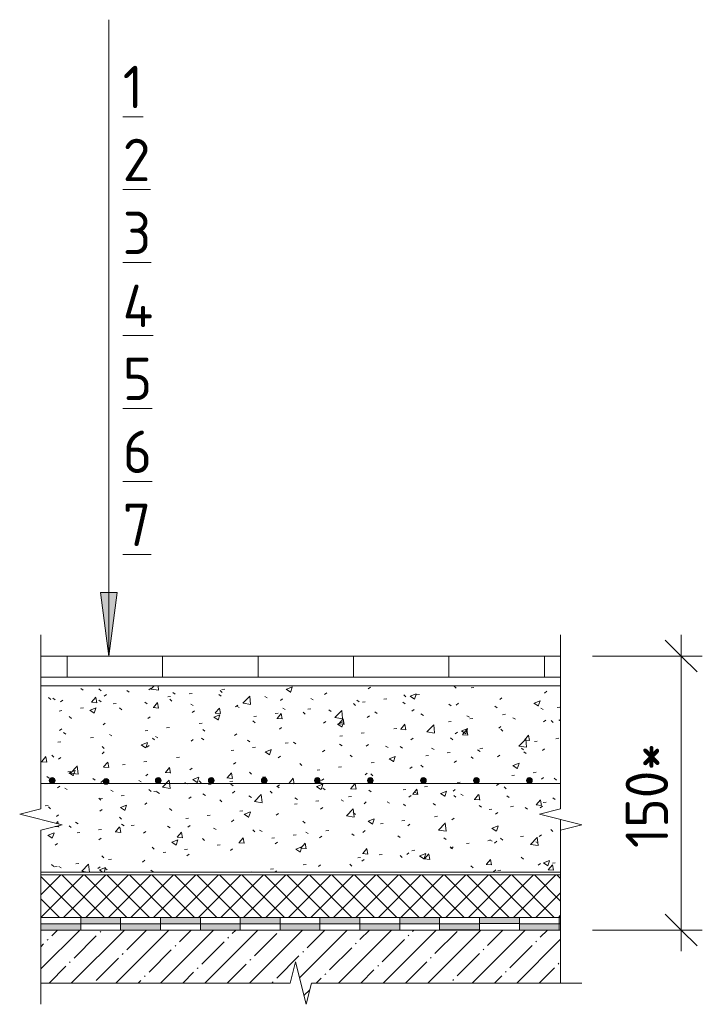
# Model space of a CAD drawing. Header units: millimetres. Extents: x -4558 to 63605, y -10605 to 130388.
# Tile 14 of 66: x 62080 to 62402, y 3184 to 3649. Entities that reach past the tile are written whole.
import ezdxf

# ---------------------------------------------------------------- set-up
doc = ezdxf.new("R2010")
doc.units = ezdxf.units.MM
for name, color, linetype, lineweight in [('A-ANNO-DIMS', 7, 'Continuous', 5), ('A-ANNO-DIMS-10', 7, 'Continuous', 5), ('A-ANNO-NOTE', 7, 'Continuous', 5), ('A-DETL', 7, 'Continuous', 25), ('A-DETL-GENF', 7, 'Continuous', 13), ('G-ANNO-TEXT', 7, 'Continuous', 5)]:
    doc.layers.add(name, color=color, linetype=linetype, lineweight=lineweight)
doc.styles.add('GOST Common_4', font='GOST_Common.ttf', dxfattribs={"height": 20})
doc.dimstyles.new('2_мм_2', dxfattribs={"dimscale": 304.8, "dimtxt": 20.1143, "dimasz": 0.049213, "dimexe": 0.032808, "dimexo": 0.049213, "dimgap": 0, "dimtad": 1, "dimdec": 0, "dimdsep": 46, "dimtxsty": 'GOST Common_4', "dimblk1": 'OBLIQUE', "dimblk2": 'OBLIQUE', "dimsah": 1, "dimcen": 0.09, "dimdle": 0.032808, "dimadec": 5, "dimazin": 2, "dimtfac": 1, "dimtdec": 4, "dimtix": 1, "dimtmove": 0, "dimatfit": 3, "dimfxl": 1, "dimtvp": 1, "dimtolj": 1, "dimtzin": 0, "dimarcsym": 2})

# ---------------------------------------------------------------- blocks, each defined once
blk = doc.blocks.new('Линия разрыва - М 1_5-7511685-Пол_Тип 13')
at = {"layer": 'A-DETL-GENF', "lineweight": 5}
for p, q in [((1041.43, 3351.04), (1041.43, 3358.54)), ((1041.43, 3351.04), (1041.43, 3276.46)), ((1041.43, 3276.46), (1031.43, 3273.96)), ((1031.43, 3273.96), (1051.43, 3268.96)), ((1051.43, 3268.96), (1041.43, 3266.46)), ((1041.43, 3266.46), (1041.43, 3194.38))]:
    blk.add_line(p, q, dxfattribs=at)
blk = doc.blocks.new('Линия разрыва - М 1_5-5780434-Пол_Тип 13')
at = {"layer": 'A-DETL-GENF', "lineweight": 5}
for p, q in [((916.43, 3204.38), (913.93, 3194.38)), ((921.43, 3184.38), (916.43, 3204.38)), ((913.93, 3194.38), (796.43, 3194.38)), ((923.93, 3194.38), (921.43, 3184.38)), ((1043.93, 3194.38), (923.93, 3194.38)), ((1043.93, 3194.38), (1051.43, 3194.38))]:
    blk.add_line(p, q, dxfattribs=at)
blk = doc.blocks.new('Линия разрыва - М 1_5-V43-Пол_Тип 13')
at = {"layer": 'A-DETL-GENF', "lineweight": 5}
for p, q in [((796.43, 3351.04), (796.43, 3358.54)), ((796.43, 3276.46), (796.43, 3351.04)), ((786.43, 3273.96), (796.43, 3276.46)), ((806.43, 3268.96), (786.43, 3273.96)), ((796.43, 3266.46), (806.43, 3268.96)), ((796.43, 3191.88), (796.43, 3266.46)), ((796.43, 3191.88), (796.43, 3184.38))]:
    blk.add_line(p, q, dxfattribs=at)
blk = doc.blocks.new('DIMBLOCK263-Пол_Тип 13')
at = {"layer": 'A-ANNO-DIMS-10', "lineweight": 25, "transparency": 16777216}
for p, q in [((62392.2, 3348.54), (62384.7, 3356.04)), ((62392.2, 3348.54), (62399.7, 3341.04)), ((62392.2, 3219.38), (62384.7, 3226.88)), ((62392.2, 3219.38), (62399.7, 3211.88))]:
    blk.add_line(p, q, dxfattribs=at)
at = {"layer": 'A-ANNO-DIMS-10', "transparency": 16777216}
for p, q in [((62392.2, 3358.54), (62392.2, 3209.38)), ((62350.35, 3348.54), (62402.2, 3348.54)), ((62392.2, 3348.54), (62350.35, 3348.54)), ((62350.37, 3219.38), (62402.2, 3219.38)), ((62392.2, 3219.38), (62350.37, 3219.38))]:
    blk.add_line(p, q, dxfattribs=at)
at = {"layer": 'A-ANNO-DIMS-10', "color": 0, "transparency": 16777216, "insert": (62366.06, 3258.05), "char_height": 20, "width": 62.1839, "attachment_point": 1, "rotation": 90, "line_spacing_factor": 1.022761, "style": 'GOST Common_4'}
blk.add_mtext('150*', dxfattribs=at)
blk = doc.blocks.new('_Oblique')
at = {"color": 0, "linetype": 'ByBlock', "lineweight": -2}
blk.add_line((-0.5, -0.5), (0.5, 0.5), dxfattribs=at)
blk = doc.blocks.new('Стрелка 15гр_черная - Стрелка 15гр_ черная-6211078-Пол_Тип 13')
at = {"layer": 'A-ANNO-NOTE'}
blk.add_hatch(color=256, dxfattribs=at).paths.add_polyline_path([(824.55, 3378.54), (832.45, 3378.54), (828.5, 3348.54)])
for p, q in [((828.5, 3348.54), (828.5, 3648.54)), ((828.5, 3348.54), (824.55, 3378.54)), ((824.55, 3378.54), (832.45, 3378.54)), ((824.55, 3378.54), (828.5, 3348.54)), ((832.45, 3378.54), (824.55, 3378.54)), ((828.5, 3348.54), (832.45, 3378.54)), ((828.5, 3348.54), (832.45, 3378.54))]:
    blk.add_line(p, q, dxfattribs=at)

msp = doc.modelspace()

# ---------------------------------------------------------------- hatches: boundary and pattern name
at = {"layer": 'A-DETL-GENF', "lineweight": 5}
h = msp.add_hatch(dxfattribs=at)
h.set_pattern_fill('FP_16', color=256, style=0, pattern_type=2)
h.set_pattern_definition([(50, (61293.946, 0), (29.14922, -2.55045), [3.048, -33.528]), (355, (61293.946, 0), (-5.6392, 30.56881), [2.438, -26.822]), (100.451, (61296.375, -0.213), (23.51063, 28.01852), [2.59, -28.494]), (46.184, (61293.946, 8.128), (43.373, -6.7271), [4.572, -50.292]), (96.636, (61297.56, 7.567), (37.98455, 39.5888), [3.886, -42.742]), (351.184, (61293.946, 8.13), (37.9851, 39.58804), [3.658, -40.234]), (21, (61298.01, 6.096), (24.258, -16.3625), [3.048, -33.528]), (326, (61298.01, 6.096), (9.8879, 29.47003), [2.438, -26.822]), (71.451, (61300.032, 4.732), (34.1465, 13.10737), [2.59, -28.494]), (37.5, (61293.946, 0), (0.494453, 13.528656), [1.341, -25.156, 1.341, -25.888, -26.924]), (37.5, (61293.946, 0), (0.494453, 13.528656), [-53.726, 1.341, -25.583]), (7.5, (61293.946, 0), (10.69131, 16.028623), [1.341, -14.183, 1.341, -24.547, -10.262]), (7.5, (61293.946, 0), (10.69131, 16.028623), [-41.412, 1.341, -8.92]), (327.5, (61284.883, 0), (21.693914, -0.916693), [1.341, -8.819, 1.341, -30.358, -42.062]), (327.5, (61284.883, 0), (21.693914, -0.916693), [-41.859, 1.341, -40.721]), (317.5, (61280.82, 0), (23.70005, 4.06831), [1.341, -11.867, 1.341, -19.71, -29.87]), (317.5, (61280.82, 0), (23.70005, 4.06831), [-34.26, 1.341, -28.529])])
h.paths.add_polyline_path([(62217.409377, 3246.691156), (62335.372828, 3246.691156), (62335.372828, 3271.462929), (62325.372828, 3273.962929), (62335.372828, 3276.462929), (62335.372828, 3334.541054), (62090.372828, 3334.541054), (62090.372828, 3276.462929), (62080.372828, 3273.962929), (62100.372828, 3268.962929), (62090.372828, 3266.462929), (62090.372828, 3246.691156)])
h.paths.add_polyline_path([(62121.10077, 3288.091781), (62120.426315, 3288.2725), (62119.93258, 3288.766236), (62119.751861, 3289.44069), (62119.93258, 3290.115145), (62120.426315, 3290.60888), (62121.10077, 3290.7896), (62121.775225, 3290.60888), (62122.362233, 3289.889963), (62122.449679, 3289.44069), (62122.26896, 3288.766236), (62121.775225, 3288.2725)])
h.paths.add_polyline_path([(62095.689319, 3288.541054), (62095.014865, 3288.721773), (62094.52113, 3289.215508), (62094.34041, 3289.889963), (62094.52113, 3290.564417), (62095.014865, 3291.058153), (62095.689319, 3291.238872), (62096.363774, 3291.058153), (62096.857509, 3290.564417), (62097.038229, 3289.889963), (62096.857509, 3289.215508), (62096.363774, 3288.721773)])
h.paths.add_polyline_path([(62145.689319, 3288.541054), (62145.014865, 3288.721773), (62144.52113, 3289.215508), (62144.34041, 3289.889963), (62144.52113, 3290.564417), (62145.014865, 3291.058153), (62145.689319, 3291.238872), (62146.363774, 3291.058153), (62146.857509, 3290.564417), (62147.038229, 3289.889963), (62146.857509, 3289.215508), (62146.363774, 3288.721773)])
h.paths.add_polyline_path([(62220.689319, 3288.541054), (62220.014865, 3288.721773), (62219.52113, 3289.215508), (62219.34041, 3289.889963), (62219.52113, 3290.564417), (62220.014865, 3291.058153), (62220.689319, 3291.238872), (62221.363774, 3291.058153), (62221.857509, 3290.564417), (62222.038229, 3289.889963), (62221.857509, 3289.215508), (62221.363774, 3288.721773)])
h.paths.add_polyline_path([(62245.689319, 3288.541054), (62245.014865, 3288.721773), (62244.52113, 3289.215508), (62244.34041, 3289.889963), (62244.52113, 3290.564417), (62245.014865, 3291.058153), (62245.689319, 3291.238872), (62246.363774, 3291.058153), (62246.857509, 3290.564417), (62247.038229, 3289.889963), (62246.857509, 3289.215508), (62246.363774, 3288.721773)])
h.paths.add_polyline_path([(62295.689319, 3288.541054), (62295.014865, 3288.721773), (62294.52113, 3289.215508), (62294.34041, 3289.889963), (62294.52113, 3290.564417), (62295.014865, 3291.058153), (62295.689319, 3291.238872), (62296.363774, 3291.058153), (62296.857509, 3290.564417), (62297.038229, 3289.889963), (62296.857509, 3289.215508), (62296.363774, 3288.721773)])
h.paths.add_polyline_path([(62170.689319, 3288.541054), (62170.014865, 3288.721773), (62169.52113, 3289.215508), (62169.34041, 3289.889963), (62169.52113, 3290.564417), (62170.014865, 3291.058153), (62170.689319, 3291.238872), (62171.363774, 3291.058153), (62171.857509, 3290.564417), (62172.038229, 3289.889963), (62171.857509, 3289.215508), (62171.363774, 3288.721773)])
h.paths.add_polyline_path([(62195.689319, 3288.541054), (62195.014865, 3288.721773), (62194.52113, 3289.215508), (62194.34041, 3289.889963), (62194.52113, 3290.564417), (62195.014865, 3291.058153), (62195.689319, 3291.238872), (62196.363774, 3291.058153), (62196.857509, 3290.564417), (62197.038229, 3289.889963), (62196.857509, 3289.215508), (62196.363774, 3288.721773)])
h.paths.add_polyline_path([(62320.689319, 3288.541054), (62320.014865, 3288.721773), (62319.52113, 3289.215508), (62319.34041, 3289.889963), (62319.52113, 3290.564417), (62320.014865, 3291.058153), (62320.689319, 3291.238872), (62321.363774, 3291.058153), (62321.857509, 3290.564417), (62322.038229, 3289.889963), (62321.857509, 3289.215508), (62321.363774, 3288.721773)])
h.paths.add_polyline_path([(62270.689319, 3288.541054), (62270.014865, 3288.721773), (62269.52113, 3289.215508), (62269.34041, 3289.889963), (62269.52113, 3290.564417), (62270.014865, 3291.058153), (62270.689319, 3291.238872), (62271.363774, 3291.058153), (62271.857509, 3290.564417), (62272.038229, 3289.889963), (62271.857509, 3289.215508), (62271.363774, 3288.721773)])
at = {"layer": 'A-DETL-GENF'}
for points in [[(62095.689319, 3288.541054), (62096.363774, 3288.721773), (62096.857509, 3289.215508), (62097.038229, 3289.889963), (62096.857509, 3290.564417), (62096.363774, 3291.058153), (62095.689319, 3291.238872), (62095.014865, 3291.058153), (62094.52113, 3290.564417), (62094.34041, 3289.889963), (62094.52113, 3289.215508), (62095.014865, 3288.721773)], [(62145.689319, 3288.541054), (62146.363774, 3288.721773), (62146.857509, 3289.215508), (62147.038229, 3289.889963), (62146.857509, 3290.564417), (62146.363774, 3291.058153), (62145.689319, 3291.238872), (62145.014865, 3291.058153), (62144.52113, 3290.564417), (62144.34041, 3289.889963), (62144.52113, 3289.215508), (62145.014865, 3288.721773)], [(62170.689319, 3288.541054), (62171.363774, 3288.721773), (62171.857509, 3289.215508), (62172.038229, 3289.889963), (62171.857509, 3290.564417), (62171.363774, 3291.058153), (62170.689319, 3291.238872), (62170.014865, 3291.058153), (62169.52113, 3290.564417), (62169.34041, 3289.889963), (62169.52113, 3289.215508), (62170.014865, 3288.721773)], [(62195.689319, 3288.541054), (62196.363774, 3288.721773), (62196.857509, 3289.215508), (62197.038229, 3289.889963), (62196.857509, 3290.564417), (62196.363774, 3291.058153), (62195.689319, 3291.238872), (62195.014865, 3291.058153), (62194.52113, 3290.564417), (62194.34041, 3289.889963), (62194.52113, 3289.215508), (62195.014865, 3288.721773)], [(62220.689319, 3288.541054), (62221.363774, 3288.721773), (62221.857509, 3289.215508), (62222.038229, 3289.889963), (62221.857509, 3290.564417), (62221.363774, 3291.058153), (62220.689319, 3291.238872), (62220.014865, 3291.058153), (62219.52113, 3290.564417), (62219.34041, 3289.889963), (62219.52113, 3289.215508), (62220.014865, 3288.721773)], [(62245.689319, 3288.541054), (62246.363774, 3288.721773), (62246.857509, 3289.215508), (62247.038229, 3289.889963), (62246.857509, 3290.564417), (62246.363774, 3291.058153), (62245.689319, 3291.238872), (62245.014865, 3291.058153), (62244.52113, 3290.564417), (62244.34041, 3289.889963), (62244.52113, 3289.215508), (62245.014865, 3288.721773)], [(62270.689319, 3288.541054), (62271.363774, 3288.721773), (62271.857509, 3289.215508), (62272.038229, 3289.889963), (62271.857509, 3290.564417), (62271.363774, 3291.058153), (62270.689319, 3291.238872), (62270.014865, 3291.058153), (62269.52113, 3290.564417), (62269.34041, 3289.889963), (62269.52113, 3289.215508), (62270.014865, 3288.721773)], [(62295.689319, 3288.541054), (62296.363774, 3288.721773), (62296.857509, 3289.215508), (62297.038229, 3289.889963), (62296.857509, 3290.564417), (62296.363774, 3291.058153), (62295.689319, 3291.238872), (62295.014865, 3291.058153), (62294.52113, 3290.564417), (62294.34041, 3289.889963), (62294.52113, 3289.215508), (62295.014865, 3288.721773)], [(62320.689319, 3288.541054), (62321.363774, 3288.721773), (62321.857509, 3289.215508), (62322.038229, 3289.889963), (62321.857509, 3290.564417), (62321.363774, 3291.058153), (62320.689319, 3291.238872), (62320.014865, 3291.058153), (62319.52113, 3290.564417), (62319.34041, 3289.889963), (62319.52113, 3289.215508), (62320.014865, 3288.721773)], [(62121.10077, 3288.091781), (62121.775225, 3288.2725), (62122.26896, 3288.766236), (62122.449679, 3289.44069), (62122.26896, 3290.115145), (62121.775225, 3290.60888), (62121.10077, 3290.7896), (62120.426315, 3290.60888), (62119.93258, 3290.115145), (62119.751861, 3289.44069), (62119.93258, 3288.766236), (62120.426315, 3288.2725)]]:
    msp.add_hatch(color=256, dxfattribs=at).paths.add_polyline_path(points)
at = {"layer": 'A-DETL-GENF', "lineweight": 5}
h = msp.add_hatch(dxfattribs=at)
h.set_pattern_fill('FP_17', color=256, style=0, pattern_type=2)
h.set_pattern_definition([(45, (61293.946, 0), (-5.303301, 5.303301), []), (135, (61293.946, 0), (-5.303301, -5.303301), [])])
h.paths.add_polyline_path([(62090.372828, 3225.384804), (62335.372828, 3225.384804), (62335.372828, 3245.384804), (62090.372828, 3245.384804)])
at = {"layer": 'A-DETL-GENF', "true_color": 0x808080}
h = msp.add_hatch(color=8, dxfattribs=at)
h.paths.add_polyline_path([(62217.409377, 3219.384804), (62221.953707, 3219.384804), (62221.953707, 3222.384804), (62203.156439, 3222.384804), (62203.156439, 3219.384804)])
h.paths.add_polyline_path([(62334.737318, 3219.384804), (62334.737318, 3222.384804), (62315.94005, 3222.384804), (62315.94005, 3219.384804)])
h.paths.add_polyline_path([(62109.170096, 3219.384804), (62109.170096, 3222.384804), (62090.372828, 3222.384804), (62090.372828, 3219.384804)])
h.paths.add_polyline_path([(62127.967365, 3219.384804), (62146.764633, 3219.384804), (62146.764633, 3222.384804), (62127.967365, 3222.384804)])
h.paths.add_polyline_path([(62165.561902, 3219.384804), (62184.35917, 3219.384804), (62184.35917, 3222.384804), (62165.561902, 3222.384804)])
h.paths.add_polyline_path([(62259.548244, 3219.384804), (62259.548244, 3222.384804), (62240.750976, 3222.384804), (62240.750976, 3219.384804)])
h.paths.add_polyline_path([(62278.345513, 3219.503197), (62297.142781, 3219.503197), (62297.142781, 3222.384804), (62278.345513, 3222.384804)])
h = msp.add_hatch(color=8, dxfattribs=at)
h.paths.add_polyline_path([(62240.750976, 3222.384804), (62240.750976, 3225.384804), (62221.953707, 3225.384804), (62221.953707, 3222.384804)])
h.paths.add_polyline_path([(62127.967365, 3222.384804), (62127.967365, 3225.384804), (62109.170096, 3225.384804), (62109.170096, 3222.384804)])
h.paths.add_polyline_path([(62146.764633, 3222.384804), (62165.561902, 3222.384804), (62165.561902, 3225.384804), (62146.764633, 3225.384804)])
h.paths.add_polyline_path([(62335.372828, 3222.384804), (62335.372828, 3225.384804), (62334.737318, 3225.384804), (62334.737318, 3222.384804)])
h.paths.add_polyline_path([(62184.35917, 3222.384804), (62203.156439, 3222.384804), (62203.156439, 3225.384804), (62184.35917, 3225.384804)])
h.paths.add_polyline_path([(62278.345513, 3222.384804), (62278.345513, 3225.384804), (62259.548244, 3225.384804), (62259.548244, 3222.384804)])
h.paths.add_polyline_path([(62297.142781, 3222.503197), (62315.94005, 3222.503197), (62315.94005, 3225.384804), (62297.142781, 3225.384804)])
at = {"layer": 'A-DETL-GENF', "lineweight": 5}
h = msp.add_hatch(dxfattribs=at)
h.set_pattern_fill('FP_7', color=256, style=0, pattern_type=2)
h.set_pattern_definition([(45, (61293.946, 0), (-10.500536, 10.500536), [14.85, -2.475, 0.495, -2.475]), (45, (61293.946, 10.494), (-10.500536, 10.500536), [])])
h.paths.add_polyline_path([(62215.372828, 3184.384804), (62217.872828, 3194.384804), (62335.372828, 3194.384804), (62335.372828, 3219.384804), (62090.372828, 3219.384804), (62090.372828, 3194.384804), (62207.872828, 3194.384804), (62210.372828, 3204.384804), (62212.872828, 3194.384804)])

# ---------------------------------------------------------------- linework, layer by layer
at = {"layer": 'A-DETL', "lineweight": 5}
for p, q in [((62335.372828, 3348.541054), (62090.372828, 3348.541054)), ((62102.772583, 3348.541054), (62102.772583, 3338.541054)), ((62147.772583, 3348.541054), (62147.772583, 3338.541054)), ((62192.772583, 3348.541054), (62192.772583, 3338.541054)), ((62237.772583, 3348.541054), (62237.772583, 3338.541054)), ((62282.772583, 3348.541054), (62282.772583, 3338.541054)), ((62327.772583, 3348.541054), (62327.772583, 3338.541054)), ((62090.372828, 3338.541054), (62335.372828, 3338.541054)), ((62090.372828, 3334.541054), (62335.372828, 3334.541054)), ((62335.372828, 3266.462929), (62335.372828, 3271.462929)), ((62090.372828, 3246.691156), (62335.372828, 3246.691156)), ((62335.372828, 3245.384804), (62090.372828, 3245.384804)), ((62090.372828, 3225.384804), (62109.170096, 3225.384804)), ((62109.170096, 3222.384804), (62090.372828, 3222.384804)), ((62127.967365, 3225.384804), (62109.170096, 3225.384804)), ((62109.170096, 3225.384804), (62109.170096, 3222.384804)), ((62109.170096, 3222.384804), (62127.967365, 3222.384804)), ((62109.170096, 3219.384804), (62109.170096, 3222.384804)), ((62127.967365, 3225.384804), (62146.764633, 3225.384804)), ((62127.967365, 3222.384804), (62127.967365, 3225.384804)), ((62146.764633, 3222.384804), (62127.967365, 3222.384804)), ((62127.967365, 3222.384804), (62127.967365, 3219.384804)), ((62165.561902, 3225.384804), (62146.764633, 3225.384804)), ((62146.764633, 3225.384804), (62146.764633, 3222.384804)), ((62146.764633, 3222.384804), (62165.561902, 3222.384804)), ((62146.764633, 3219.384804), (62146.764633, 3222.384804)), ((62165.561902, 3225.384804), (62184.35917, 3225.384804)), ((62165.561902, 3222.384804), (62165.561902, 3225.384804)), ((62184.35917, 3222.384804), (62165.561902, 3222.384804)), ((62165.561902, 3222.384804), (62165.561902, 3219.384804)), ((62203.156439, 3225.384804), (62184.35917, 3225.384804)), ((62184.35917, 3225.384804), (62184.35917, 3222.384804)), ((62184.35917, 3222.384804), (62203.156439, 3222.384804)), ((62184.35917, 3219.384804), (62184.35917, 3222.384804)), ((62203.156439, 3225.384804), (62221.953707, 3225.384804)), ((62203.156439, 3222.384804), (62203.156439, 3225.384804)), ((62221.953707, 3222.384804), (62203.156439, 3222.384804)), ((62203.156439, 3222.384804), (62203.156439, 3219.384804)), ((62240.750976, 3225.384804), (62221.953707, 3225.384804)), ((62221.953707, 3225.384804), (62221.953707, 3222.384804)), ((62221.953707, 3222.384804), (62240.750976, 3222.384804)), ((62221.953707, 3219.384804), (62221.953707, 3222.384804)), ((62240.750976, 3225.384804), (62259.548244, 3225.384804)), ((62240.750976, 3222.384804), (62240.750976, 3225.384804)), ((62259.548244, 3222.384804), (62240.750976, 3222.384804)), ((62240.750976, 3222.384804), (62240.750976, 3219.384804)), ((62278.345513, 3225.384804), (62259.548244, 3225.384804)), ((62259.548244, 3225.384804), (62259.548244, 3222.384804)), ((62259.548244, 3222.384804), (62278.345513, 3222.384804)), ((62259.548244, 3219.384804), (62259.548244, 3222.384804)), ((62278.345513, 3225.384804), (62297.142781, 3225.384804)), ((62278.345513, 3222.384804), (62278.345513, 3225.384804)), ((62297.142781, 3222.384804), (62278.345513, 3222.384804)), ((62278.345513, 3222.384804), (62278.345513, 3219.503197)), ((62315.94005, 3225.384804), (62297.142781, 3225.384804)), ((62297.142781, 3225.384804), (62297.142781, 3222.503197)), ((62297.142781, 3222.503197), (62315.94005, 3222.503197)), ((62297.142781, 3219.503197), (62297.142781, 3222.384804)), ((62315.94005, 3225.384804), (62334.737318, 3225.384804)), ((62315.94005, 3222.503197), (62315.94005, 3225.384804)), ((62334.737318, 3222.384804), (62315.94005, 3222.384804)), ((62315.94005, 3222.384804), (62315.94005, 3219.384804)), ((62335.372828, 3225.384804), (62334.737318, 3225.384804)), ((62334.737318, 3225.384804), (62334.737318, 3222.384804)), ((62334.737318, 3222.384804), (62335.372828, 3222.384804)), ((62334.737318, 3219.384804), (62334.737318, 3222.384804)), ((62090.372828, 3219.384804), (62109.170096, 3219.384804)), ((62127.967365, 3219.384804), (62109.170096, 3219.384804)), ((62127.967365, 3219.384804), (62146.764633, 3219.384804)), ((62165.561902, 3219.384804), (62146.764633, 3219.384804)), ((62165.561902, 3219.384804), (62184.35917, 3219.384804)), ((62203.156439, 3219.384804), (62184.35917, 3219.384804)), ((62203.156439, 3219.384804), (62221.953707, 3219.384804)), ((62240.750976, 3219.384804), (62221.953707, 3219.384804)), ((62240.750976, 3219.384804), (62259.548244, 3219.384804)), ((62315.94005, 3219.384804), (62259.548244, 3219.384804)), ((62278.345513, 3219.503197), (62297.142781, 3219.503197)), ((62315.94005, 3219.384804), (62334.737318, 3219.384804)), ((62335.372828, 3219.384804), (62334.737318, 3219.384804))]:
    msp.add_line(p, q, dxfattribs=at)
at = {"layer": 'A-DETL', "lineweight": 13}
msp.add_line((62090.372828, 3288.541054), (62335.372828, 3288.541054), dxfattribs=at)
at = {"layer": 'A-DETL', "lineweight": 5}
for centre, start, end in [((62095.689319, 3289.889963), 0, 180), ((62145.689319, 3289.889963), 0, 180), ((62170.689319, 3289.889963), 0, 180), ((62195.689319, 3289.889963), 0, 180), ((62220.689319, 3289.889963), 0, 180), ((62245.689319, 3289.889963), 0, 180), ((62270.689319, 3289.889963), 0, 180), ((62295.689319, 3289.889963), 0, 180), ((62320.689319, 3289.889963), 0, 180), ((62095.689319, 3289.889963), 180, 0), ((62121.10077, 3289.44069), 0, 180), ((62121.10077, 3289.44069), 180, 0), ((62145.689319, 3289.889963), 180, 0), ((62170.689319, 3289.889963), 180, 0), ((62195.689319, 3289.889963), 180, 0), ((62220.689319, 3289.889963), 180, 0), ((62245.689319, 3289.889963), 180, 0), ((62270.689319, 3289.889963), 180, 0), ((62295.689319, 3289.889963), 180, 0), ((62320.689319, 3289.889963), 180, 0)]:
    msp.add_arc(centre, 1.348909, start, end, dxfattribs=at)

# ---------------------------------------------------------------- block references
at = {"layer": 'A-ANNO-NOTE'}
msp.add_blockref('Стрелка 15гр_черная - Стрелка 15гр_ черная-6211078-Пол_Тип 13', (61293.946061, 0), dxfattribs=at)
at = {"layer": 'A-DETL-GENF'}
for name in ['Линия разрыва - М 1_5-V43-Пол_Тип 13', 'Линия разрыва - М 1_5-7511685-Пол_Тип 13', 'Линия разрыва - М 1_5-5780434-Пол_Тип 13']:
    msp.add_blockref(name, (61293.946061, 0), dxfattribs=at)

# ---------------------------------------------------------------- texts
at = {"layer": 'G-ANNO-TEXT', "char_height": 20, "attachment_point": 1, "style": 'GOST Common_4'}
for s, insert, width in [('\\L\\fGOST Common|b0|i0|c204|p34|;\\L1', (62128.965648, 3626.819837), 12.0253125), ('\\L\\fGOST Common|b0|i0|c204|p34|;\\L2', (62128.965648, 3592.424004), 17.637125), ('\\L\\fGOST Common|b0|i0|c204|p34|;\\L3', (62128.965648, 3558.02817), 16.8354375), ('\\L\\fGOST Common|b0|i0|c204|p34|;\\L4', (62128.965648, 3523.632337), 20.0421875), ('\\L\\fGOST Common|b0|i0|c204|p34|;\\L5', (62128.965648, 3489.236504), 17.637125), ('\\L\\fGOST Common|b0|i0|c204|p34|;\\L6', (62128.965648, 3454.84067), 17.637125), ('\\L\\fGOST Common|b0|i0|c204|p34|;\\L7', (62128.965648, 3420.444837), 17.637125)]:
    msp.add_mtext(s, dxfattribs=dict(at, insert=insert, width=width))

# ---------------------------------------------------------------- dimensions: what is measured, and where the dimension line sits
at = {"layer": 'A-ANNO-DIMS'}
dim = msp.add_linear_dim(base=(62392.199175, 3219.384804), p1=(62365.346462, 3348.541054), p2=(62335.372828, 3219.384804), angle=90, text='150*', dimstyle='2_мм_2', override={"dimpost": '<>', "dimfxl": 132.588671}, dxfattribs=at)
dim.commit()
dim.dimension.update_dxf_attribs({"geometry": 'DIMBLOCK263-Пол_Тип 13', "text_midpoint": (62382.199175, 3283.962929)})

doc.saveas('drawing.dxf')
